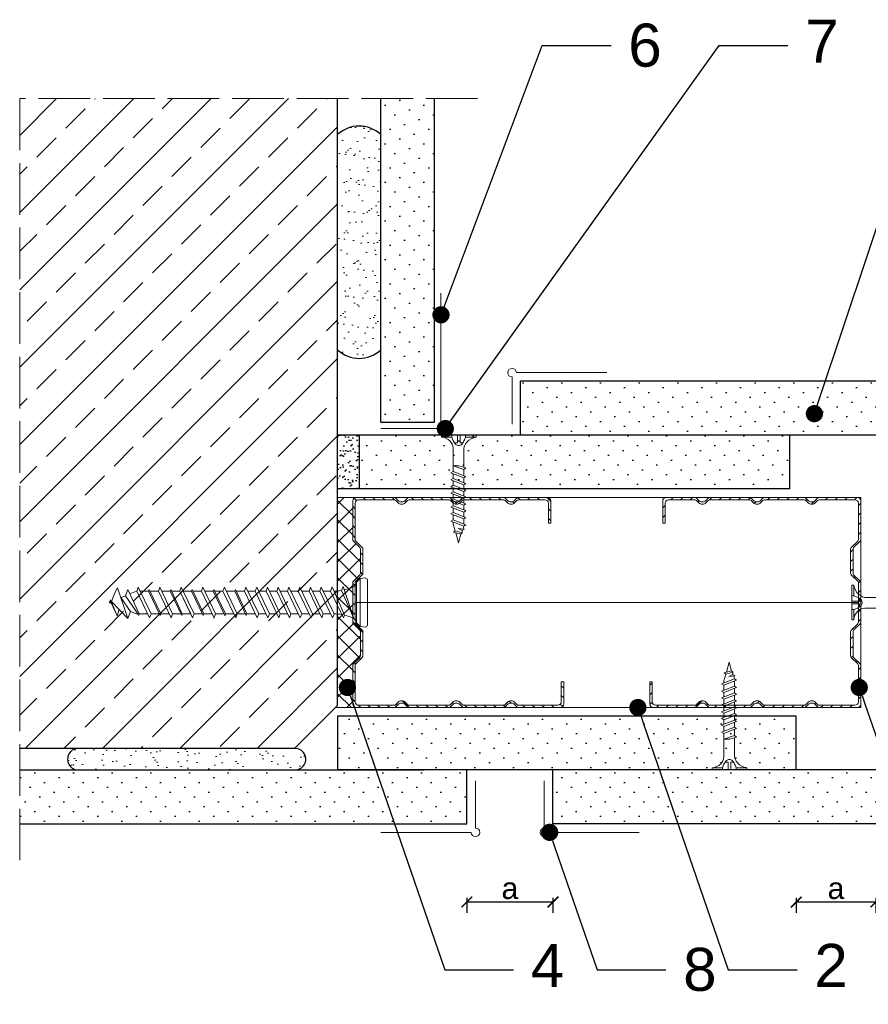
# Model space of a CAD drawing. Header units: millimetres. Extents: x 1776 to 2793, y 1041 to 1933.
# Tile 3 of 9: x 1776 to 1973, y 1650 to 1879. Entities that reach past the tile are written whole.
import ezdxf
from ezdxf import colors
from ezdxf.entities.mleader import LeaderData, LeaderLine
from ezdxf.math import Vec2, Vec3

# ---------------------------------------------------------------- set-up
doc = ezdxf.new("R2010")
doc.units = ezdxf.units.MM
doc.linetypes.add('ACAD_ISO02W100', pattern=[15, 12, -3])
for name, color, linetype, lineweight in [('_ISOVER WELNA', 7, 'BATTING', 9), ('_RIGIPS AKCESORIA', 7, 'Continuous', 18), ('_RIGIPS G-K', 7, 'Continuous', 25), ('_RIGIPS PROFIL', 7, 'Continuous', 18), ('KRESKOWANIE', 7, 'Continuous', 9), ('OPISY', 7, 'Continuous', 9), ('PRZERYWANA', 7, 'ACAD_ISO02W100', 9), ('WYMIARY', 7, 'Continuous', 25)]:
    doc.layers.add(name, color=color, linetype=linetype, lineweight=lineweight)
doc.styles.get("Standard").update_dxf_attribs({"font": 'arial.ttf'})
doc.linetypes.add('BATTING', pattern='A,0.00254,-2.54,[134,ltypeshp.shx,S=2.54,R=0,X=-2.54,Y=0],-5.08,[134,ltypeshp.shx,S=2.54,R=180,X=2.54,Y=0],-2.54', length=10.16254)
doc.dimstyles.new('ISO-25', dxfattribs={"dimtxt": 5, "dimasz": 2.5, "dimexe": 2.5, "dimexo": 0.625, "dimtad": 1, "dimtxsty": 'Standard', "dimblk": 'ARCHTICK', "dimcen": 2.5, "dimadec": 0, "dimazin": 0, "dimtfac": 1, "dimtmove": 0, "dimatfit": 3, "dimfxl": 1, "dimfxlon": 1, "dimarcsym": 0})
pattern_1 = [(315, (-510.7426, -29.1), (3.367596, 1.122532), [0, -3.175])]

# ---------------------------------------------------------------- blocks, each defined once
blk = doc.blocks.new('CW 50 ULTRASTIL')
h = blk.add_hatch()
h.set_pattern_fill('ANSI31', color=256, scale=0.5, style=0)
h.paths.add_polyline_path([(28.56, 40.65, -0.198912), (28.71, 41), (30.21, 42.51, 0.198912), (30.36, 42.86), (30.36, 48.45, 0.198912), (30.21, 48.8), (28.71, 50.31, -0.198912), (28.56, 50.66), (28.56, 59.85, -0.198912), (28.71, 60.2), (30.21, 61.71, 0.198912), (30.36, 62.06), (30.36, 67.65, 0.198912), (30.21, 68), (28.71, 69.51, -0.198912), (28.56, 69.86), (28.56, 78.31, -0.414214), (29.36, 79.11), (37.68, 79.11, -0.198912), (38.04, 78.96), (38.74, 78.25, 0.198912), (39.1, 78.11), (39.68, 78.11, 0.198912), (40.04, 78.25), (40.74, 78.96, -0.198912), (41.1, 79.11), (50.38, 79.11, -0.198912), (50.74, 78.96), (51.44, 78.25, 0.198912), (51.8, 78.11), (52.38, 78.11, 0.198912), (52.74, 78.25), (53.44, 78.96, -0.198912), (53.8, 79.11), (63.08, 79.11, -0.198912), (63.44, 78.96), (64.14, 78.25, 0.198912), (64.5, 78.11), (65.08, 78.11, 0.198912), (65.44, 78.25), (66.14, 78.96, -0.198912), (66.5, 79.11), (75.66, 79.11, -0.414214), (76.46, 78.31), (76.46, 73.66), (77.01, 73.66), (77.01, 78.86, 0.414214), (76.21, 79.66), (66.5, 79.66, 0.198912), (66.14, 79.51), (65.44, 78.8, -0.198912), (65.08, 78.66), (64.5, 78.66, -0.198912), (64.14, 78.8), (63.44, 79.51, 0.198912), (63.08, 79.66), (53.8, 79.66, 0.198912), (53.44, 79.51), (52.74, 78.8, -0.198912), (52.38, 78.66), (51.8, 78.66, -0.198912), (51.44, 78.8), (50.74, 79.51, 0.198912), (50.38, 79.66), (41.1, 79.66, 0.198912), (40.74, 79.51), (40.04, 78.8, -0.198912), (39.68, 78.66), (39.1, 78.66, -0.198912), (38.74, 78.8), (38.04, 79.51, 0.198912), (37.68, 79.66), (28.81, 79.66, 0.414214), (28.01, 78.86), (28.01, 69.86, 0.198912), (28.16, 69.51), (29.66, 68, -0.198912), (29.81, 67.65), (29.81, 62.06, -0.198912), (29.66, 61.71), (28.16, 60.2, 0.198912), (28.01, 59.85), (28.01, 50.66, 0.198912), (28.16, 50.31), (29.66, 48.8, -0.198912), (29.81, 48.45), (29.81, 42.86, -0.198912), (29.66, 42.51), (28.16, 41, 0.198912), (28.01, 40.65), (28.01, 31.66, 0.414214), (28.81, 30.86), (37.68, 30.86, 0.198912), (38.04, 31), (38.74, 31.71, -0.198912), (39.1, 31.86), (39.68, 31.86, -0.198912), (40.04, 31.71), (40.74, 31, 0.198912), (41.1, 30.86), (50.38, 30.86, 0.198912), (50.74, 31), (51.44, 31.71, -0.198912), (51.8, 31.86), (52.38, 31.86, -0.198912), (52.74, 31.71), (53.44, 31, 0.198912), (53.8, 30.86), (63.08, 30.86, 0.198912), (63.44, 31), (64.14, 31.71, -0.198912), (64.5, 31.86), (65.08, 31.86, -0.198912), (65.44, 31.71), (66.14, 31, 0.198912), (66.5, 30.86), (73.21, 30.86, 0.414214), (74.01, 31.66), (74.01, 36.86), (73.46, 36.86), (73.46, 32.21, -0.414214), (72.66, 31.41), (66.5, 31.41, -0.198912), (66.14, 31.55), (65.44, 32.26, 0.198912), (65.08, 32.41), (64.5, 32.41, 0.198912), (64.14, 32.26), (63.44, 31.55, -0.198912), (63.08, 31.41), (53.8, 31.41, -0.198912), (53.44, 31.55), (52.74, 32.26, 0.198912), (52.38, 32.41), (51.8, 32.41, 0.198912), (51.44, 32.26), (50.74, 31.55, -0.198912), (50.38, 31.41), (41.1, 31.41, -0.198912), (40.74, 31.55), (40.04, 32.26, 0.198912), (39.68, 32.41), (39.1, 32.41, 0.198912), (38.74, 32.26), (38.04, 31.55, -0.198912), (37.68, 31.41), (29.36, 31.41, -0.414214), (28.56, 32.21)])
at = {"layer": '_RIGIPS PROFIL'}
for p, q in [((28.01, 78.86), (28.01, 69.86)), ((28.56, 78.31), (28.56, 69.86)), ((37.68, 79.66), (28.81, 79.66)), ((37.68, 79.11), (29.36, 79.11)), ((38.04, 79.51), (38.74, 78.8)), ((38.04, 78.96), (38.74, 78.25)), ((39.68, 78.66), (39.1, 78.66)), ((39.68, 78.11), (39.1, 78.11)), ((40.74, 79.51), (40.04, 78.8)), ((40.74, 78.96), (40.04, 78.25)), ((50.38, 79.66), (41.1, 79.66)), ((50.38, 79.11), (41.1, 79.11)), ((50.74, 79.51), (51.44, 78.8)), ((50.74, 78.96), (51.44, 78.25)), ((52.38, 78.66), (51.8, 78.66)), ((52.38, 78.11), (51.8, 78.11)), ((53.44, 79.51), (52.74, 78.8)), ((53.44, 78.96), (52.74, 78.25)), ((53.8, 79.66), (63.08, 79.66)), ((53.8, 79.11), (63.08, 79.11)), ((63.44, 79.51), (64.14, 78.8)), ((63.44, 78.96), (64.14, 78.25)), ((65.08, 78.66), (64.5, 78.66)), ((65.08, 78.11), (64.5, 78.11)), ((66.14, 79.51), (65.44, 78.8)), ((66.14, 78.96), (65.44, 78.25)), ((76.21, 79.66), (66.5, 79.66)), ((75.66, 79.11), (66.5, 79.11)), ((76.46, 73.66), (76.46, 78.31)), ((77.01, 73.66), (77.01, 78.86)), ((76.46, 73.66), (77.01, 73.66)), ((29.66, 68), (28.16, 69.51)), ((30.21, 68), (28.71, 69.51)), ((29.81, 67.65), (29.81, 62.06)), ((30.36, 67.65), (30.36, 62.06)), ((28.01, 59.85), (28.01, 50.66)), ((29.66, 61.71), (28.16, 60.2)), ((28.56, 59.85), (28.56, 50.66)), ((30.21, 61.71), (28.71, 60.2)), ((29.66, 48.8), (28.16, 50.31)), ((30.21, 48.8), (28.71, 50.31)), ((29.81, 42.86), (29.81, 48.45)), ((30.36, 42.86), (30.36, 48.45)), ((29.66, 42.51), (28.16, 41)), ((30.21, 42.51), (28.71, 41)), ((28.01, 31.66), (28.01, 40.65)), ((28.56, 32.21), (28.56, 40.65)), ((73.46, 36.86), (73.46, 32.21)), ((73.46, 36.86), (74.01, 36.86)), ((74.01, 36.86), (74.01, 31.66)), ((38.04, 31.55), (38.74, 32.26)), ((39.68, 32.41), (39.1, 32.41)), ((40.74, 31.55), (40.04, 32.26)), ((50.74, 31.55), (51.44, 32.26)), ((52.38, 32.41), (51.8, 32.41)), ((53.44, 31.55), (52.74, 32.26)), ((63.44, 31.55), (64.14, 32.26)), ((65.08, 32.41), (64.5, 32.41)), ((66.14, 31.55), (65.44, 32.26)), ((37.68, 30.86), (28.81, 30.86)), ((37.68, 31.41), (29.36, 31.41)), ((38.04, 31), (38.74, 31.71)), ((39.68, 31.86), (39.1, 31.86)), ((40.74, 31), (40.04, 31.71)), ((50.38, 31.41), (41.1, 31.41)), ((50.38, 30.86), (41.1, 30.86)), ((50.74, 31), (51.44, 31.71)), ((52.38, 31.86), (51.8, 31.86)), ((53.44, 31), (52.74, 31.71)), ((53.8, 31.41), (63.08, 31.41)), ((53.8, 30.86), (63.08, 30.86)), ((63.44, 31), (64.14, 31.71)), ((65.08, 31.86), (64.5, 31.86)), ((66.14, 31), (65.44, 31.71)), ((72.66, 31.41), (66.5, 31.41)), ((73.21, 30.86), (66.5, 30.86))]:
    blk.add_line(p, q, dxfattribs=at)
for centre, radius, start, end in [((28.81, 78.86), 0.8, 90, 180), ((29.36, 78.31), 0.8, 90, 180), ((37.68, 79.16), 0.5, 45, 90), ((37.68, 78.61), 0.5, 45, 90), ((39.1, 79.16), 0.5, 225, 270), ((39.1, 78.61), 0.5, 225, 270), ((39.68, 79.16), 0.5, 270, 315), ((39.68, 78.61), 0.5, 270, 315), ((41.1, 79.16), 0.5, 90, 135), ((41.1, 78.61), 0.5, 90, 135), ((50.38, 79.16), 0.5, 45, 90), ((50.38, 78.61), 0.5, 45, 90), ((51.8, 79.16), 0.5, 225, 270), ((51.8, 78.61), 0.5, 225, 270), ((52.38, 79.16), 0.5, 270, 315), ((52.38, 78.61), 0.5, 270, 315), ((53.8, 79.16), 0.5, 90, 135), ((53.8, 78.61), 0.5, 90, 135), ((63.08, 79.16), 0.5, 45, 90), ((63.08, 78.61), 0.5, 45, 90), ((64.5, 79.16), 0.5, 225, 270), ((64.5, 78.61), 0.5, 225, 270), ((65.08, 79.16), 0.5, 270, 315), ((65.08, 78.61), 0.5, 270, 315), ((66.5, 79.16), 0.5, 90, 135), ((66.5, 78.61), 0.5, 90, 135), ((75.66, 78.31), 0.8, 0, 90), ((76.21, 78.86), 0.8, 0, 90), ((28.51, 69.86), 0.5, 180, 225), ((29.06, 69.86), 0.5, 180, 225), ((29.31, 67.65), 0.5, 0, 45), ((29.86, 67.65), 0.5, 0, 45), ((29.31, 62.06), 0.5, 315, 0), ((29.86, 62.06), 0.5, 315, 0), ((28.51, 59.85), 0.5, 135, 180), ((29.06, 59.85), 0.5, 135, 180), ((28.51, 50.66), 0.5, 180, 225), ((29.06, 50.66), 0.5, 180, 225), ((29.31, 48.45), 0.5, 0, 45), ((29.86, 48.45), 0.5, 0, 45), ((29.31, 42.86), 0.5, 315, 0), ((29.86, 42.86), 0.5, 315, 0), ((28.51, 40.65), 0.5, 135, 180), ((29.06, 40.65), 0.5, 135, 180), ((29.36, 32.21), 0.8, 180, 270), ((39.1, 31.91), 0.5, 90, 135), ((39.68, 31.91), 0.5, 45, 90), ((51.8, 31.91), 0.5, 90, 135), ((52.38, 31.91), 0.5, 45, 90), ((64.5, 31.91), 0.5, 90, 135), ((65.08, 31.91), 0.5, 45, 90), ((72.66, 32.21), 0.8, 270, 0), ((28.81, 31.66), 0.8, 180, 270), ((37.68, 31.91), 0.5, 270, 315), ((37.68, 31.36), 0.5, 270, 315), ((39.1, 31.36), 0.5, 90, 135), ((39.68, 31.36), 0.5, 45, 90), ((41.1, 31.91), 0.5, 225, 270), ((41.1, 31.36), 0.5, 225, 270), ((50.38, 31.91), 0.5, 270, 315), ((50.38, 31.36), 0.5, 270, 315), ((51.8, 31.36), 0.5, 90, 135), ((52.38, 31.36), 0.5, 45, 90), ((53.8, 31.91), 0.5, 225, 270), ((53.8, 31.36), 0.5, 225, 270), ((63.08, 31.91), 0.5, 270, 315), ((63.08, 31.36), 0.5, 270, 315), ((64.5, 31.36), 0.5, 90, 135), ((65.08, 31.36), 0.5, 45, 90), ((66.5, 31.91), 0.5, 225, 270), ((66.5, 31.36), 0.5, 225, 270), ((73.21, 31.66), 0.8, 270, 0)]:
    blk.add_arc(centre, radius, start, end, dxfattribs=at)
blk = doc.blocks.new('TN 25')
at = {"layer": '_RIGIPS AKCESORIA'}
for p, q in [((0, -0.84), (0, 7.16)), ((0, 7.16), (0.46, 7.16)), ((0.46, 7.16), (0.46, 4.78)), ((0.46, 4.78), (0, 4.78)), ((8.47, 4.46), (8.79, 5)), ((8.79, 5), (9.93, 2.01)), ((10.1, 4.46), (10.41, 5)), ((10.41, 5), (11.56, 2.01)), ((11.67, 4.46), (11.99, 5)), ((11.99, 5), (13.14, 2.01)), ((13.21, 4.46), (13.52, 5)), ((13.52, 5), (14.67, 2.01)), ((14.8, 4.46), (15.12, 5)), ((15.12, 5), (16.26, 2.01)), ((16.42, 4.46), (16.73, 5)), ((16.73, 5), (17.88, 2.01)), ((17.99, 4.46), (18.31, 5)), ((18.31, 5), (19.45, 2.01)), ((19.68, 4.46), (20, 5)), ((20, 5), (21.14, 2.01)), ((0, 3.5), (1.77, 3.5)), ((0, 2.83), (1.77, 2.83)), ((1.77, 3.5), (1.77, 4.2)), ((1.77, 2.83), (1.77, 2.18)), ((3.02, 4.46), (8.47, 4.46)), ((7.12, 4.46), (7.12, 3.18)), ((8.03, 2.01), (7.12, 4.46)), ((7.12, 3.18), (7.65, 1.53)), ((9.61, 1.51), (8.47, 4.46)), ((9, 4.46), (10.1, 4.46)), ((11.23, 1.51), (10.1, 4.46)), ((10.62, 4.46), (11.67, 4.46)), ((12.81, 1.51), (11.67, 4.46)), ((12.2, 4.46), (13.21, 4.46)), ((14.34, 1.51), (13.21, 4.46)), ((13.73, 4.46), (14.8, 4.46)), ((15.94, 1.51), (14.8, 4.46)), ((15.33, 4.46), (16.42, 4.46)), ((17.55, 1.51), (16.42, 4.46)), ((16.94, 4.46), (17.99, 4.46)), ((19.13, 1.51), (17.99, 4.46)), ((18.52, 4.46), (19.68, 4.46)), ((20.82, 1.51), (19.68, 4.46)), ((20.21, 4.46), (20.7, 4.46)), ((20.7, 4.46), (22.28, 3.98)), ((21.85, 1.83), (21.67, 3.28)), ((21.67, 3.28), (22.14, 2.4)), ((22.14, 2.4), (21.85, 1.83)), ((22.7, 2.36), (22.14, 2.4)), ((22.28, 3.98), (22.56, 4.37)), ((22.7, 2.36), (22.28, 3.98)), ((22.56, 4.37), (23.03, 2.71)), ((23.03, 2.71), (22.7, 2.36)), ((22.71, 3.85), (25, 3.24)), ((25, 3.24), (23.03, 2.71)), ((0.46, 1.64), (0, 1.64)), ((0.46, -0.84), (0.46, 1.64)), ((7.49, 2.01), (3.55, 2.01)), ((7.65, 1.53), (8.03, 2.01)), ((9.41, 2.01), (8.03, 2.01)), ((9.93, 2.01), (9.61, 1.51)), ((11.04, 2.01), (9.93, 2.01)), ((11.56, 2.01), (11.23, 1.51)), ((12.61, 2.01), (11.56, 2.01)), ((13.14, 2.01), (12.81, 1.51)), ((14.15, 2.01), (13.14, 2.01)), ((14.67, 2.01), (14.34, 1.51)), ((15.74, 2.01), (14.67, 2.01)), ((16.26, 2.01), (15.94, 1.51)), ((17.36, 2.01), (16.26, 2.01)), ((17.88, 2.01), (17.55, 1.51)), ((18.93, 2.01), (17.88, 2.01)), ((19.45, 2.01), (19.13, 1.51)), ((19.45, 2.01), (20.62, 2.01)), ((21.14, 2.01), (20.82, 1.51)), ((21.14, 2.01), (21.81, 2.12)), ((0, -0.84), (0.46, -0.84))]:
    blk.add_line(p, q, dxfattribs=at)
for centre, major_axis, ratio, start_param, end_param in [((3.09, 7.67), (0.17, 3.2), 0.826134, 1.773653, 3.180586), ((-0.04, 0.9), (0, 3.93), 0.848176, -0.720942, -0.151112), ((0.59, 4.62), (0, 2.81), 0.848176, 3.475072, 3.862535), ((1.66, 3.18), (0, 0.895), 0.848176, -1.552777, -0.720942), ((1.66, 3.18), (0, 0.895), 0.848176, 3.862535, 4.730408), ((3.37, -1.57), (0.28, 3.57), 0.832181, 0.035984, 1.430787), ((-2.73, 15.91), (0, 14.76), 0.848176, 3.399396, 3.475072)]:
    blk.add_ellipse(centre, major_axis=major_axis, ratio=ratio, start_param=start_param, end_param=end_param, dxfattribs=at)
blk = doc.blocks.new('polnaroznik')
at = {"layer": '_RIGIPS AKCESORIA'}
for p, q in [((429.5, 44.15), (429.5, 55.15)), ((430.5, 56.15), (451.5, 56.15))]:
    blk.add_line(p, q, dxfattribs=at)
blk.add_arc((429.5, 56.15), 1, 0, 270, dxfattribs=at)
blk = doc.blocks.new('kolek beton 65')
at = {"layer": '_RIGIPS AKCESORIA'}
for p, q in [((-72.91, -933.23), (-73.27, -934.2)), ((-70.43, -940.67), (-72.91, -933.23)), ((-68.91, -931.37), (-69.76, -932.23)), ((-69.76, -932.23), (-69.76, -941.73)), ((-67.81, -931.28), (-68.91, -931.37)), ((-68.91, -942.59), (-68.91, -931.37)), ((-67.26, -942.18), (-67.26, -931.78)), ((-125.96, -934.72), (-126.69, -936.74)), ((-125.3, -933.58), (-125.96, -934.72)), ((-122.91, -940.73), (-125.3, -933.58)), ((-123.47, -935.41), (-124.54, -935.85)), ((-122.93, -933.94), (-123.47, -935.41)), ((-123.47, -935.41), (-120.37, -939.96)), ((-120.25, -939.63), (-122.93, -933.94)), ((-120.86, -934.33), (-122.44, -934.98)), ((-120.81, -934.33), (-120.86, -934.33)), ((-120.48, -933.42), (-120.81, -934.33)), ((-117.85, -940.54), (-120.81, -934.33)), ((-117.51, -939.63), (-120.48, -933.42)), ((-118.08, -934.33), (-120.05, -934.33)), ((-117.93, -933.94), (-118.08, -934.33)), ((-118.08, -934.33), (-115.39, -940.02)), ((-115.25, -939.63), (-117.93, -933.94)), ((-115.81, -934.33), (-117.73, -934.33)), ((-115.48, -933.42), (-115.81, -934.33)), ((-112.85, -940.54), (-115.81, -934.33)), ((-112.51, -939.63), (-115.48, -933.42)), ((-113.08, -934.33), (-115.05, -934.33)), ((-112.93, -933.94), (-113.08, -934.33)), ((-113.08, -934.33), (-110.39, -940.02)), ((-110.25, -939.63), (-112.93, -933.94)), ((-110.81, -934.33), (-112.73, -934.33)), ((-110.48, -933.42), (-110.81, -934.33)), ((-110.48, -933.42), (-110.81, -934.33)), ((-108.28, -939.63), (-110.81, -934.33)), ((-107.85, -940.54), (-110.81, -934.33)), ((-107.51, -939.63), (-110.48, -933.42)), ((-108.08, -934.33), (-110.05, -934.33)), ((-107.51, -939.63), (-110.05, -934.33)), ((-107.93, -933.94), (-108.08, -934.33)), ((-108.08, -934.33), (-105.39, -940.02)), ((-105.25, -939.63), (-107.93, -933.94)), ((-105.81, -934.33), (-107.73, -934.33)), ((-105.48, -933.42), (-105.81, -934.33)), ((-102.85, -940.54), (-105.81, -934.33)), ((-102.51, -939.63), (-105.48, -933.42)), ((-103.08, -934.33), (-105.05, -934.33)), ((-102.93, -933.94), (-103.08, -934.33)), ((-103.08, -934.33), (-100.39, -940.02)), ((-100.25, -939.63), (-102.93, -933.94)), ((-100.81, -934.33), (-102.73, -934.33)), ((-100.48, -933.42), (-100.81, -934.33)), ((-97.85, -940.54), (-100.81, -934.33)), ((-97.51, -939.63), (-100.48, -933.42)), ((-98.08, -934.33), (-100.05, -934.33)), ((-97.93, -933.94), (-98.08, -934.33)), ((-98.08, -934.33), (-95.39, -940.02)), ((-95.25, -939.63), (-97.93, -933.94)), ((-95.81, -934.33), (-97.73, -934.33)), ((-95.48, -933.42), (-95.81, -934.33)), ((-92.85, -940.54), (-95.81, -934.33)), ((-92.51, -939.63), (-95.48, -933.42)), ((-93.31, -934.33), (-95.05, -934.33)), ((-92.98, -933.42), (-93.31, -934.33)), ((-90.35, -940.54), (-93.31, -934.33)), ((-90.01, -939.63), (-92.98, -933.42)), ((-90.81, -934.33), (-92.55, -934.33)), ((-90.48, -933.42), (-90.81, -934.33)), ((-87.85, -940.54), (-90.81, -934.33)), ((-87.51, -939.63), (-90.48, -933.42)), ((-88.31, -934.33), (-90.05, -934.33)), ((-87.98, -933.42), (-88.31, -934.33)), ((-85.35, -940.54), (-88.31, -934.33)), ((-85.01, -939.63), (-87.98, -933.42)), ((-85.81, -934.33), (-87.55, -934.33)), ((-85.48, -933.42), (-85.81, -934.33)), ((-82.85, -940.54), (-85.81, -934.33)), ((-82.51, -939.63), (-85.48, -933.42)), ((-83.31, -934.33), (-85.05, -934.33)), ((-82.98, -933.42), (-83.31, -934.33)), ((-80.35, -940.54), (-83.31, -934.33)), ((-80.01, -939.63), (-82.98, -933.42)), ((-80.81, -934.33), (-82.55, -934.33)), ((-80.48, -933.42), (-80.81, -934.33)), ((-77.85, -940.54), (-80.81, -934.33)), ((-77.51, -939.63), (-80.48, -933.42)), ((-80.05, -934.33), (-78.31, -934.33)), ((-77.98, -933.42), (-78.31, -934.33)), ((-75.35, -940.54), (-78.31, -934.33)), ((-75.01, -939.63), (-77.98, -933.42)), ((-75.81, -934.33), (-77.55, -934.33)), ((-75.47, -933.37), (-75.81, -934.33)), ((-72.85, -940.54), (-75.81, -934.33)), ((-75.47, -933.37), (-72.61, -939.89)), ((-73.27, -934.2), (-70.43, -940.67)), ((-126.91, -936.37), (-127.26, -936.98)), ((-126.9, -936.83), (-127.26, -936.98)), ((-126.72, -937.2), (-127.26, -936.98)), ((-127.02, -936.57), (-125.7, -939.37)), ((-125.41, -940.08), (-126.91, -936.37)), ((-126.69, -936.74), (-126.75, -936.77)), ((-126.69, -936.74), (-122.91, -940.73)), ((-122.3, -939.04), (-124.54, -935.85)), ((-124.89, -938.64), (-125.41, -940.08)), ((-122.3, -939.04), (-122.91, -940.73)), ((-120.86, -939.63), (-122.3, -939.04)), ((-120.6, -939.63), (-120.86, -939.63)), ((-120.25, -939.63), (-120.37, -939.96)), ((-118.28, -939.63), (-120.25, -939.63)), ((-117.51, -939.63), (-117.85, -940.54)), ((-115.58, -939.63), (-117.51, -939.63)), ((-115.25, -939.63), (-115.39, -940.02)), ((-113.28, -939.63), (-115.25, -939.63)), ((-112.51, -939.63), (-112.85, -940.54)), ((-110.6, -939.63), (-112.51, -939.63)), ((-110.25, -939.63), (-110.39, -940.02)), ((-108.28, -939.63), (-110.25, -939.63)), ((-107.51, -939.63), (-107.85, -940.54)), ((-107.51, -939.63), (-107.85, -940.54)), ((-105.6, -939.63), (-107.51, -939.63)), ((-105.25, -939.63), (-105.39, -940.02)), ((-103.28, -939.63), (-105.25, -939.63)), ((-102.51, -939.63), (-102.91, -940.73)), ((-100.6, -939.63), (-102.51, -939.63)), ((-100.25, -939.63), (-100.41, -940.08)), ((-98.28, -939.63), (-100.25, -939.63)), ((-97.51, -939.63), (-97.85, -940.54)), ((-95.6, -939.63), (-97.51, -939.63)), ((-95.25, -939.63), (-95.39, -940.02)), ((-93.28, -939.63), (-95.25, -939.63)), ((-92.51, -939.63), (-92.85, -940.54)), ((-90.78, -939.63), (-92.51, -939.63)), ((-90.01, -939.63), (-90.35, -940.54)), ((-88.28, -939.63), (-90.01, -939.63)), ((-87.51, -939.63), (-87.85, -940.54)), ((-85.78, -939.63), (-87.51, -939.63)), ((-85.01, -939.63), (-85.35, -940.54)), ((-83.28, -939.63), (-85.01, -939.63)), ((-82.51, -939.63), (-82.85, -940.54)), ((-80.78, -939.63), (-82.51, -939.63)), ((-80.01, -939.63), (-80.35, -940.54)), ((-78.28, -939.63), (-80.01, -939.63)), ((-77.51, -939.63), (-77.85, -940.54)), ((-77.51, -939.63), (-75.78, -939.63)), ((-75.01, -939.63), (-75.35, -940.54)), ((-72.61, -939.89), (-72.85, -940.54)), ((-68.91, -942.59), (-69.76, -941.73)), ((-67.81, -942.68), (-68.91, -942.59))]:
    blk.add_line(p, q, dxfattribs=at)
for centre, radius, start, end in [((-74.88, -924.33), 10, 282.9916, 297.2521), ((-70.76, -932.33), 1, 297.387, 0.1192), ((-67.76, -931.78), 0.5, 0, 95), ((-74.88, -924.33), 10, 269.0428, 279.2887), ((-74.88, -949.63), 10, 80.5289, 90.7633), ((-74.88, -949.63), 10, 62.7479, 76.8682), ((-70.76, -941.63), 1, 359.8807, 62.6128), ((-67.76, -942.18), 0.5, 265, 360)]:
    blk.add_arc(centre, radius, start, end, dxfattribs=at)
blk = doc.blocks.new('_ArchTick')
at = {"color": 0, "linetype": 'ByBlock', "const_width": 0.15}
blk.add_lwpolyline([(-0.5, -0.5), (0.5, 0.5)], dxfattribs=at)
blk = doc.blocks.new('*D19')
at = {"layer": 'Defpoints', "color": 0, "transparency": 16777216}
for p in [(1879.53, 1704.77), (1899.53, 1704.77), (1879.53, 1674.08)]:
    blk.add_point(p, dxfattribs=at)
at = {"layer": 'WYMIARY', "color": 0, "lineweight": -2, "transparency": 16777216}
for p, q in [((1879.53, 1675.08), (1879.53, 1671.58)), ((1899.53, 1675.08), (1899.53, 1671.58)), ((1899.53, 1674.08), (1879.53, 1674.08))]:
    blk.add_line(p, q, dxfattribs=at)
at = {"layer": 'WYMIARY', "color": 0, "lineweight": -2, "transparency": 16777216, "xscale": 2.5, "yscale": 2.5, "zscale": 2.5, "rotation": 180}
blk.add_blockref('_ArchTick', (1879.53, 1674.08), dxfattribs=at)
at = {"layer": 'WYMIARY', "color": 0, "lineweight": -2, "transparency": 16777216, "xscale": 2.5, "yscale": 2.5, "zscale": 2.5}
blk.add_blockref('_ArchTick', (1899.53, 1674.08), dxfattribs=at)
at = {"layer": 'WYMIARY', "color": 0, "transparency": 16777216, "insert": (1889.53, 1677.25), "char_height": 5, "attachment_point": 5}
blk.add_mtext('a', dxfattribs=at)
blk = doc.blocks.new('_Dot')
at = {"color": 0, "linetype": 'ByBlock', "lineweight": -2}
blk.add_line((-0.5, 0), (-1, 0), dxfattribs=at)
at = {"color": 0, "linetype": 'ByBlock', "const_width": 0.5}
blk.add_lwpolyline([(-0.25, 0, 1), (0.25, 0, 1)], format="xyb", close=True, dxfattribs=at)
blk = doc.blocks.new('*D20')
at = {"layer": 'Defpoints', "color": 0, "transparency": 16777216}
for p in [(1974.53, 1706.77), (1956.03, 1704.77), (1956.03, 1674.08)]:
    blk.add_point(p, dxfattribs=at)
at = {"layer": 'WYMIARY', "color": 0, "lineweight": -2, "transparency": 16777216}
for p, q in [((1956.03, 1675.08), (1956.03, 1671.58)), ((1974.53, 1675.08), (1974.53, 1671.58)), ((1974.53, 1674.08), (1956.03, 1674.08))]:
    blk.add_line(p, q, dxfattribs=at)
at = {"layer": 'WYMIARY', "color": 0, "lineweight": -2, "transparency": 16777216, "xscale": 2.5, "yscale": 2.5, "zscale": 2.5, "rotation": 180}
blk.add_blockref('_ArchTick', (1956.03, 1674.08), dxfattribs=at)
at = {"layer": 'WYMIARY', "color": 0, "lineweight": -2, "transparency": 16777216, "xscale": 2.5, "yscale": 2.5, "zscale": 2.5}
blk.add_blockref('_ArchTick', (1974.53, 1674.08), dxfattribs=at)
at = {"layer": 'WYMIARY', "color": 0, "transparency": 16777216, "insert": (1965.28, 1677.25), "char_height": 5, "attachment_point": 5}
blk.add_mtext('a', dxfattribs=at)

msp = doc.modelspace()

# ---------------------------------------------------------------- hatches: boundary and pattern name
h = msp.add_hatch()
h.set_pattern_fill('ANSI33', color=256, scale=2, style=0)
h.set_pattern_definition([(45, (55.401, 329.491), (-8.980256, 8.980256), []), (45, (64.382, 329.491), (-8.980256, 8.980256), [6.35, -3.175])])
h.paths.add_polyline_path([(1849.53, 1860.766), (1775.676, 1860.766), (1775.676, 1709.766), (1839.53, 1709.766), (1849.53, 1719.766)])
at = {"layer": '_RIGIPS AKCESORIA'}
h = msp.add_hatch(dxfattribs=at)
h.set_pattern_fill('ANSI37', color=256, style=0)
h.set_pattern_definition([(45, (2e-13, -29.1), (-2.245064, 2.245064), []), (135, (2e-13, -29.1), (-2.245064, -2.245064), [])])
h.paths.add_polyline_path([(1854.683, 1750.12, 0.1989124), (1854.83, 1750.473), (1854.83, 1756.059, 0.1989124), (1854.683, 1756.413), (1853.176, 1757.92, -0.1989124), (1853.03, 1758.273), (1853.03, 1767.266, -0.4142136), (1853.83, 1768.066), (1849.53, 1768.066), (1849.53, 1719.266), (1853.83, 1719.266, -0.4142136), (1853.03, 1720.066), (1853.03, 1729.059, -0.1989124), (1853.176, 1729.413), (1854.683, 1730.92, 0.1989124), (1854.83, 1731.273), (1854.83, 1736.859, 0.1989124), (1854.683, 1737.213), (1853.176, 1738.72, -0.1989124), (1853.03, 1739.073), (1853.03, 1748.259, -0.1989124), (1853.176, 1748.613)])
at = {"layer": '_RIGIPS G-K'}
h = msp.add_hatch(dxfattribs=at)
h.set_pattern_fill('DOTS', color=256, scale=2, angle=225, style=0)
h.set_pattern_definition([(135, (264.3263, 3168.1174), (1.122532, 3.367596), [0, -3.175])])
h.paths.add_polyline_path([(1872.03, 1860.766), (1859.53, 1860.766), (1859.53, 1785.566), (1872.03, 1785.566)])
h = msp.add_hatch(dxfattribs=at)
h.set_pattern_fill('DOTS', color=256, scale=2, angle=-45, style=0)
h.set_pattern_definition([(315, (-510.7426, -54.1), (3.367596, 1.122532), [0, -3.175])])
h.paths.add_polyline_path([(2094.883, 1795.066), (1892.03, 1795.066), (1892.03, 1782.566), (2094.883, 1782.566)])
h = msp.add_hatch(dxfattribs=at)
h.set_pattern_fill('AR-SAND', color=256, scale=0.05, style=0)
h.set_pattern_definition([(322.5, (-165.007, 2872.9498), (-0.0800016, -2.4470662), [0, -1.9304, 0, -2.159, 0, -2.06375]), (352.5, (-165.007, 2872.9498), (2.2476164, -3.5841255), [0, -1.0414, 0, -1.7399, 0, -0.66675]), (32.5, (-166.5692, 2872.9498), (3.9549619, -0.007186), [0, -0.635, 0, -2.286, 0, -2.9845]), (42.5, (-166.569, 2872.95), (3.8177823, -1.1146466), [0, -0.3175, 0, -1.4986, 0, -1.7145])])
h.paths.add_polyline_path([(1849.53, 1770.066), (1854.53, 1770.066), (1854.53, 1782.566), (1849.53, 1782.566)])
h = msp.add_hatch(dxfattribs=at)
h.set_pattern_fill('DOTS', color=256, scale=2, angle=-45, style=0)
h.set_pattern_definition([(315, (-57.5986, 196.2387), (3.367596, 1.122532), [0, -3.175])])
h.paths.add_polyline_path([(1954.53, 1782.566), (1853.03, 1782.566), (1853.03, 1770.066), (1954.53, 1770.066)])
h = msp.add_hatch(dxfattribs=at)
h.set_pattern_fill('DOTS', color=256, scale=2, angle=-45, style=0)
h.set_pattern_definition([(315, (-56.0986, 194.4387), (3.367596, 1.122532), [0, -3.175])])
h.paths.add_polyline_path([(1956.03, 1717.266), (1849.53, 1717.266), (1849.53, 1704.766), (1956.03, 1704.766)])
h = msp.add_hatch(dxfattribs=at)
h.set_pattern_fill('DOTS', color=256, scale=2, angle=-45, style=0)
h.set_pattern_definition(pattern_1)
h.paths.add_polyline_path([(1775.676, 1704.766), (1775.676, 1692.266), (1879.53, 1692.266), (1879.53, 1704.766)])
h = msp.add_hatch(dxfattribs=at)
h.set_pattern_fill('DOTS', color=256, scale=2, angle=-45, style=0)
h.set_pattern_definition(pattern_1)
h.paths.add_polyline_path([(2094.883, 1704.766), (1899.53, 1704.766), (1899.53, 1692.266), (2094.883, 1692.266)])
at = {"layer": 'KRESKOWANIE'}
h = msp.add_hatch(dxfattribs=at)
h.set_pattern_fill('AR-SAND', color=256, scale=0.1, style=0)
h.set_pattern_definition([(322.5, (264.3263, 3168.1174), (-0.160003, -4.894132), [0, -3.8608, 0, -4.318, 0, -4.1275]), (352.5, (264.3263, 3168.1174), (4.495233, -7.16825), [0, -2.0828, 0, -3.4798, 0, -1.3335]), (32.5, (261.202, 3168.1174), (7.909924, -0.014372), [0, -1.27, 0, -4.572, 0, -5.969]), (42.5, (261.202, 3168.1174), (7.635565, -2.229293), [0, -0.635, 0, -2.9972, 0, -3.429])])
h.paths.add_polyline_path([(1859.53, 1802.366, -0.4), (1849.53, 1802.366), (1849.53, 1852.366, -0.4), (1859.53, 1852.366)])
h = msp.add_hatch(dxfattribs=at)
h.set_pattern_fill('AR-SAND', color=256, scale=0.1, angle=90, style=0)
h.set_pattern_definition([(52.5, (473.7783, 114.5627), (4.894132, -0.160003), [0, -3.8608, 0, -4.318, 0, -4.1275]), (82.5, (473.7783, 114.563), (7.16825, 4.495233), [0, -2.0828, 0, -3.4798, 0, -1.3335]), (122.5, (473.7783, 111.4385), (0.014372, 7.909924), [0, -1.27, 0, -4.572, 0, -5.969]), (132.5, (473.778, 111.4385), (2.229293, 7.635565), [0, -0.635, 0, -2.9972, 0, -3.429])])
edge = h.paths.add_edge_path()
edge.add_arc((1839.631, 1707.266), 2.502, 267.67905, 452.32095)
edge.add_line((1839.53, 1709.766), (1789.53, 1709.766))
edge.add_arc((1789.306, 1707.266), 2.51, 84.89758, 275.10242)
edge.add_line((1789.53, 1704.766), (1839.53, 1704.766))

# ---------------------------------------------------------------- linework, layer by layer
for p, q in [((1849.53, 1719.766), (1849.53, 1860.766)), ((1859.53, 1785.566), (1859.53, 1860.766)), ((1872.03, 1785.566), (1872.03, 1860.766))]:
    msp.add_line(p, q)
at = {"layer": '_ISOVER WELNA', "ltscale": 2.4}
msp.add_line((1970.48, 1743.666), (1853.58, 1743.666), dxfattribs=at)
at = {"layer": '_RIGIPS AKCESORIA'}
for p, q in [((1873.53, 1785.566), (1873.53, 1815.566)), ((1859.53, 1784.066), (1874.53, 1784.066))]:
    msp.add_line(p, q, dxfattribs=at)
at = {"layer": '_RIGIPS G-K'}
for p, q in [((2094.883, 1795.066), (1892.03, 1795.066)), ((1892.03, 1782.566), (1892.03, 1795.066)), ((1859.53, 1785.566), (1872.03, 1785.566)), ((2094.883, 1782.566), (1849.53, 1782.566)), ((1854.53, 1782.566), (1854.53, 1770.066)), ((1954.53, 1770.066), (1954.53, 1782.566)), ((1954.53, 1770.066), (1849.53, 1770.066)), ((1849.53, 1719.766), (1839.53, 1709.766)), ((1849.53, 1717.266), (1849.53, 1704.766)), ((1956.03, 1717.266), (1849.53, 1717.266)), ((1956.03, 1704.766), (1956.03, 1717.266)), ((1839.53, 1709.766), (1775.676, 1709.766)), ((1775.676, 1704.766), (1869.53, 1704.766)), ((2094.883, 1704.766), (1849.53, 1704.766)), ((1879.53, 1692.266), (1879.53, 1704.766)), ((1899.53, 1692.266), (1899.53, 1704.766)), ((1775.676, 1692.266), (1879.53, 1692.266)), ((2094.883, 1692.266), (1899.53, 1692.266))]:
    msp.add_line(p, q, dxfattribs=at)
for centre, radius, start, end in [((1854.53, 1847.116), 7.25, 46.39718, 133.60282), ((1854.53, 1807.616), 7.25, 226.39718, 313.60282), ((1789.306, 1707.266), 2.51, 84.89758, 275.10242), ((1839.631, 1707.266), 2.502, 267.67905, 92.32095)]:
    msp.add_arc(centre, radius, start, end, dxfattribs=at)
at = {"layer": '_RIGIPS PROFIL'}
for p, q in [((1849.53, 1768.066), (1971.03, 1768.066)), ((1971.03, 1719.266), (1971.03, 1768.066)), ((1849.03, 1719.266), (1971.03, 1719.266))]:
    msp.add_line(p, q, dxfattribs=at)
at = {"layer": 'KRESKOWANIE'}
msp.add_line((1775.676, 1704.766), (1887.876, 1704.766), dxfattribs=at)
at = {"layer": 'PRZERYWANA'}
for p, q in [((1775.676, 1860.766), (1775.676, 1682.266)), ((1882.03, 1860.766), (1775.676, 1860.766))]:
    msp.add_line(p, q, dxfattribs=at)

# ---------------------------------------------------------------- block references
at = {"layer": '_RIGIPS AKCESORIA'}
for name, p in [('polnaroznik', (1460.529, 1740.916)), ('kolek beton 65', (1923.697, 2680.646))]:
    msp.add_blockref(name, p, dxfattribs=at)
at = {"layer": '_RIGIPS AKCESORIA', "xscale": -1}
for name, p, rotation in [('TN 25', (1880.831, 1782.566), 90), ('TN 25', (1968.927, 1746.831), 180), ('polnaroznik', (1468.029, 1746.416), 180)]:
    msp.add_blockref(name, p, dxfattribs=dict(at, rotation=rotation))
at = {"layer": '_RIGIPS AKCESORIA'}
for name, p, rotation in [('TN 25', (1943.696, 1704.766), 90), ('polnaroznik', (2311.031, 1746.416), 180)]:
    msp.add_blockref(name, p, dxfattribs=dict(at, rotation=rotation))
at = {"layer": '_RIGIPS PROFIL', "xscale": -1, "rotation": 180}
msp.add_blockref('CW 50 ULTRASTIL', (1825.02, 1798.923), dxfattribs=at)
at = {"layer": '_RIGIPS PROFIL', "rotation": 180}
msp.add_blockref('CW 50 ULTRASTIL', (1999.04, 1798.923), dxfattribs=at)

# ---------------------------------------------------------------- dimensions: what is measured, and where the dimension line sits
at = {"layer": 'WYMIARY'}
for base, p1, p2, picture, middle in [((1956.03, 1674.082), (1974.53, 1706.766), (1956.03, 1704.766), '*D20', (1965.28, 1677.248)), ((1879.53, 1674.082), (1899.53, 1704.766), (1879.53, 1704.766), '*D19', (1889.53, 1677.248))]:
    dim = msp.add_linear_dim(base=base, p1=p1, p2=p2, text='a', dimstyle='ISO-25', override={"dimtad": 3, "dimtmove": 2}, dxfattribs=at)
    dim.commit()
    dim.dimension.update_dxf_attribs({"geometry": picture, "text_midpoint": middle})

# ---------------------------------------------------------------- leaders
at = {"layer": 'OPISY'}
ml = msp.add_multileader_mtext('Standard', dxfattribs=at)
ml.set_content('6', color=256)
ml.set_leader_properties()
ml.set_arrow_properties(name='DOT')
ml.build(insert=Vec2(0, 0))
ctx = ml.context
ctx.base_point, ctx.char_height, ctx.landing_gap_size, ctx.plane_origin = Vec3(1913.029, 1873.072), 10, 4, Vec3(1720.44, 2016.732)
notes = []
notes.append((ctx, [(0, (1, 1, 0), (1897.029, 1873.072), (1, 0), 16, [(0, [(1873.53, 1810.503)], 0, [])])]))
ctx.mtext.insert, ctx.mtext.flow_direction = Vec3(1917.029, 1878.158), 5
ml = msp.add_multileader_mtext('Standard', dxfattribs=at)
ml.set_content('7', color=256)
ml.set_leader_properties()
ml.set_arrow_properties(name='DOT')
ml.build(insert=Vec2(0, 0))
ctx = ml.context
ctx.base_point, ctx.char_height, ctx.landing_gap_size, ctx.plane_origin = Vec3(1954.122, 1873.072), 10, 4, Vec3(1761.533, 2016.732)
notes.append((ctx, [(0, (1, 1, 0), (1938.122, 1873.072), (1, 0), 16, [(0, [(1874.53, 1784.066)], 0, [])])]))
ctx.mtext.insert, ctx.mtext.flow_direction = Vec3(1958.122, 1879.072), 5
ml = msp.add_multileader_mtext('Standard', dxfattribs=at)
ml.set_content('1', color=256)
ml.set_leader_properties()
ml.set_arrow_properties(name='DOT')
ml.build(insert=Vec2(0, 0))
ctx = ml.context
ctx.base_point, ctx.char_height, ctx.landing_gap_size, ctx.plane_origin = Vec3(2004.844, 1873.072), 10, 4, Vec3(1812.256, 2016.732)
notes.append((ctx, [(0, (1, 1, 0), (1988.844, 1873.072), (1, 0), 16, [(0, [(1960.256, 1787.537)], 0, [])])]))
ctx.mtext.insert, ctx.mtext.flow_direction = Vec3(2008.844, 1879.072), 5
ml = msp.add_multileader_mtext('Standard', dxfattribs=at)
ml.set_content('4', color=256)
ml.set_leader_properties()
ml.set_arrow_properties(name='DOT')
ml.build(insert=Vec2(0, 0))
ctx = ml.context
ctx.base_point, ctx.char_height, ctx.landing_gap_size, ctx.plane_origin = Vec3(1890.391, 1658.351), 10, 4, Vec3(1697.803, 1514.692)
notes.append((ctx, [(0, (1, 1, 0), (1874.391, 1658.351), (1, 0), 16, [(0, [(1851.795, 1723.924)], 0, [])])]))
ctx.mtext.insert, ctx.mtext.flow_direction = Vec3(1894.391, 1664.351), 5
ml = msp.add_multileader_mtext('Standard', dxfattribs=at)
ml.set_content('3', color=256)
ml.set_leader_properties()
ml.set_arrow_properties(name='DOT')
ml.build(insert=Vec2(0, 0))
ctx = ml.context
ctx.base_point, ctx.char_height, ctx.landing_gap_size, ctx.plane_origin = Vec3(2009.275, 1658.351), 10, 4, Vec3(1816.686, 1514.692)
notes.append((ctx, [(0, (1, 1, 0), (1993.275, 1658.351), (1, 0), 16, [(0, [(1970.679, 1723.924)], 0, [])])]))
ctx.mtext.insert, ctx.mtext.flow_direction = Vec3(2013.275, 1663.44), 5
ml = msp.add_multileader_mtext('Standard', dxfattribs=at)
ml.set_content('2', color=256)
ml.set_leader_properties()
ml.set_arrow_properties(name='DOT')
ml.build(insert=Vec2(0, 0))
ctx = ml.context
ctx.base_point, ctx.char_height, ctx.landing_gap_size, ctx.plane_origin = Vec3(1956.255, 1658.351), 10, 4, Vec3(1763.666, 1514.692)
notes.append((ctx, [(0, (1, 1, 0), (1940.255, 1658.351), (1, 0), 16, [(0, [(1919.264, 1719.266)], 0, [])])]))
ctx.mtext.insert, ctx.mtext.flow_direction = Vec3(1960.255, 1664.351), 5
ml = msp.add_multileader_mtext('Standard', dxfattribs=at)
ml.set_content('8', color=256)
ml.set_leader_properties()
ml.set_arrow_properties(name='DOT')
ml.build(insert=Vec2(0, 0))
ctx = ml.context
ctx.base_point, ctx.char_height, ctx.landing_gap_size, ctx.plane_origin = Vec3(1925.775, 1658.351), 10, 4, Vec3(1733.186, 1514.692)
notes.append((ctx, [(0, (1, 1, 0), (1909.775, 1658.351), (1, 0), 16, [(0, [(1898.777, 1690.266)], 0, [])])]))
ctx.mtext.insert, ctx.mtext.flow_direction = Vec3(1929.775, 1663.436), 5
for ctx, leaders in notes:
    for number, flags, end, landing, length, lines in leaders:
        leader = LeaderData()
        leader.index, (leader.has_last_leader_line, leader.has_dogleg_vector, leader.attachment_direction) = number, flags
        leader.last_leader_point, leader.dogleg_vector, leader.dogleg_length = Vec3(end), Vec3(landing), length
        for number, points, colour, breaks in lines:
            line = LeaderLine()
            line.index, line.vertices, line.color, line.breaks = number, Vec3.list(points), colors.encode_raw_color(colour), breaks
            leader.lines.append(line)
        ctx.leaders.append(leader)

doc.saveas('drawing.dxf')
